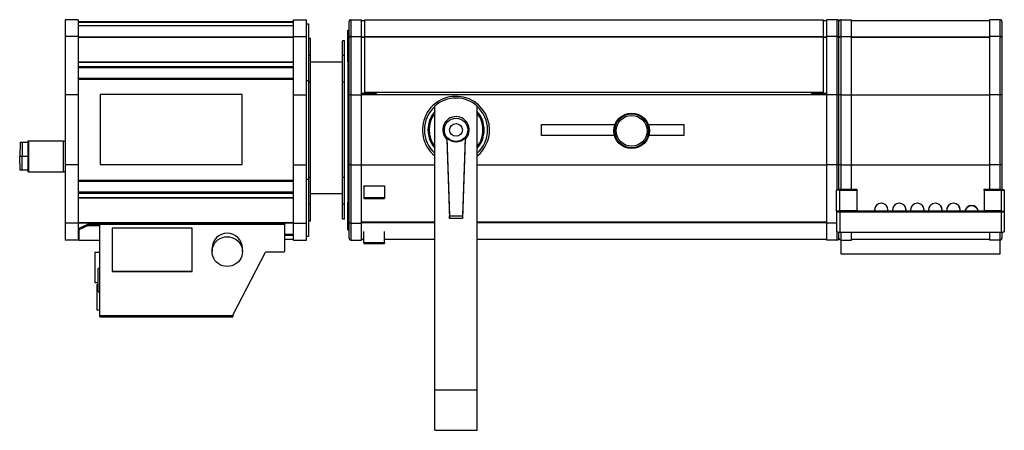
# Model space of a CAD drawing. Header units: millimetres. Extents: x 18 to 1509, y -1007 to 400.
# Tile 4 of 4: x 566 to 1494, y 13 to 400. Entities that reach past the tile are written whole.
import ezdxf

# ---------------------------------------------------------------- set-up
doc = ezdxf.new("R2010")
doc.units = ezdxf.units.MM

msp = doc.modelspace()

# ---------------------------------------------------------------- linework, layer by layer
at = {"color": 7, "linetype": 'Continuous', "lineweight": 25}
for p, q in [((621.15, 399.74), (609.15, 399.74)), ((609.15, 399.74), (609.15, 383.96)), ((621.15, 399.74), (621.15, 383.96)), ((824.25, 399.74), (836.25, 399.74)), ((824.25, 383.96), (824.25, 399.74)), ((836.25, 383.96), (836.25, 399.74)), ((878.25, 399.74), (878.25, 383.96)), ((878.25, 399.74), (888.25, 399.74)), ((888.25, 383.96), (888.25, 399.74)), ((888.25, 398.94), (891.25, 398.94)), ((891.25, 383.95), (891.25, 399.58)), ((891.25, 399.58), (1323.25, 399.58)), ((1323.25, 399.58), (1323.25, 383.95)), ((1323.25, 398.94), (1326.25, 398.94)), ((1336.25, 399.74), (1326.25, 399.74)), ((1326.25, 399.74), (1326.25, 383.96)), ((1336.25, 383.96), (1336.25, 399.74)), ((1339.85, 399.74), (1339.85, 383.96)), ((1339.85, 399.74), (1349.85, 399.74)), ((1349.85, 383.96), (1349.85, 399.74)), ((1349.85, 398.94), (1479.85, 398.94)), ((1489.85, 399.74), (1479.85, 399.74)), ((1479.85, 399.74), (1479.85, 383.96)), ((1489.85, 383.96), (1489.85, 399.74)), ((621.15, 397.94), (824.25, 397.94)), ((824.25, 397.02), (621.15, 397.02)), ((621.15, 394.15), (824.25, 394.15)), ((836.25, 395.94), (838.25, 395.94)), ((838.25, 395.94), (838.25, 342.44)), ((875.25, 359.94), (875.25, 389.94)), ((875.25, 389.94), (876.45, 389.94)), ((876.45, 382.66), (876.45, 397.94)), ((1338.05, 382.66), (1338.05, 397.94)), ((1491.65, 397.94), (1491.65, 382.66)), ((621.15, 383.96), (609.15, 383.96)), ((609.15, 383.96), (609.15, 328.94)), ((621.15, 383.96), (621.15, 328.94)), ((621.15, 383.51), (824.25, 383.51)), ((621.15, 383.18), (824.25, 383.18)), ((824.25, 328.94), (824.25, 383.96)), ((824.25, 383.96), (836.25, 383.96)), ((836.25, 328.94), (836.25, 383.96)), ((840.25, 381.94), (838.25, 381.94)), ((840.25, 365.94), (840.25, 381.94)), ((876.45, 328.94), (876.45, 382.66)), ((878.25, 383.96), (878.25, 328.94)), ((878.25, 383.96), (888.25, 383.96)), ((888.25, 328.94), (888.25, 383.96)), ((888.25, 383.51), (891.25, 383.51)), ((888.25, 383.18), (891.25, 383.18)), ((891.25, 383.95), (1323.25, 383.95)), ((891.25, 383.56), (891.25, 383.95)), ((891.25, 331.25), (891.25, 383.56)), ((891.25, 383.56), (1323.25, 383.56)), ((1323.25, 383.95), (1323.25, 383.56)), ((1323.25, 383.56), (1323.25, 331.25)), ((1323.25, 383.51), (1326.25, 383.51)), ((1323.25, 383.18), (1326.25, 383.18)), ((1326.25, 383.96), (1326.25, 328.94)), ((1336.25, 383.96), (1326.25, 383.96)), ((1336.25, 328.94), (1336.25, 383.96)), ((1338.05, 328.94), (1338.05, 382.66)), ((1339.85, 383.96), (1339.85, 328.94)), ((1339.85, 383.96), (1349.85, 383.96)), ((1349.85, 328.94), (1349.85, 383.96)), ((1349.85, 383.53), (1479.85, 383.53)), ((1349.85, 383.14), (1479.85, 383.14)), ((1479.85, 383.96), (1479.85, 328.94)), ((1489.85, 383.96), (1479.85, 383.96)), ((1489.85, 328.94), (1489.85, 383.96)), ((1491.65, 382.66), (1491.65, 328.94)), ((872.25, 379.94), (870.25, 379.94)), ((870.25, 365.94), (870.25, 379.94)), ((872.25, 365.94), (872.25, 379.94)), ((840.25, 365.94), (838.25, 365.94)), ((840.25, 340.94), (840.25, 365.94)), ((872.25, 365.94), (870.25, 365.94)), ((870.25, 340.94), (870.25, 365.94)), ((872.25, 340.94), (872.25, 365.94)), ((621.15, 359.98), (824.25, 359.98)), ((621.15, 359.74), (824.25, 359.74)), ((621.15, 355.76), (824.25, 355.76)), ((824.25, 354.4), (621.15, 354.4)), ((840.25, 359.94), (870.25, 359.94)), ((840.25, 235.94), (840.25, 359.94)), ((870.25, 235.94), (870.25, 359.94)), ((876.45, 359.94), (875.25, 359.94)), ((875.25, 359.94), (875.25, 227.94)), ((621.15, 344.71), (824.25, 344.71)), ((824.25, 343.26), (621.15, 343.26)), ((836.25, 342.44), (838.25, 342.44)), ((838.25, 342.44), (838.25, 249.44)), ((840.25, 340.94), (838.25, 340.94)), ((872.25, 340.94), (870.25, 340.94)), ((872.25, 250.94), (872.25, 340.94)), ((621.15, 328.94), (609.15, 328.94)), ((609.15, 328.94), (609.15, 262.94)), ((621.15, 328.94), (621.15, 262.94)), ((775.83, 329.25), (642.03, 329.25)), ((642.03, 329.25), (642.03, 263.22)), ((775.83, 263.22), (775.83, 329.25)), ((824.25, 328.94), (836.25, 328.94)), ((824.25, 262.94), (824.25, 328.94)), ((836.25, 262.94), (836.25, 328.94)), ((878.25, 328.94), (876.45, 328.94)), ((876.45, 262.94), (876.45, 328.94)), ((878.25, 328.94), (888.25, 328.94)), ((878.25, 328.94), (878.25, 262.94)), ((888.25, 330.45), (902.25, 330.45)), ((888.25, 330.44), (902.25, 330.44)), ((888.25, 329.29), (1326.25, 329.29)), ((888.25, 262.94), (888.25, 328.94)), ((1323.25, 331.25), (891.25, 331.25)), ((891.25, 331.25), (891.25, 331.23)), ((1312.25, 331.23), (902.25, 331.23)), ((902.25, 330.45), (902.25, 331.23)), ((902.25, 330.45), (902.25, 330.44)), ((1312.25, 330.45), (1312.25, 331.23)), ((1312.25, 330.45), (1312.25, 330.44)), ((1312.25, 330.45), (1326.25, 330.45)), ((1312.25, 330.44), (1326.25, 330.44)), ((1323.25, 331.25), (1323.25, 331.23)), ((1336.25, 328.94), (1326.25, 328.94)), ((1326.25, 328.94), (1326.25, 262.94)), ((1338.05, 328.94), (1336.25, 328.94)), ((1336.25, 262.94), (1336.25, 328.94)), ((1339.85, 328.94), (1338.05, 328.94)), ((1338.05, 262.94), (1338.05, 328.94)), ((1339.85, 328.94), (1349.85, 328.94)), ((1339.85, 328.94), (1339.85, 262.94)), ((1349.85, 262.94), (1349.85, 328.94)), ((1349.85, 328.94), (1479.85, 328.94)), ((1489.85, 328.94), (1479.85, 328.94)), ((1479.85, 328.94), (1479.85, 262.94)), ((1491.65, 328.94), (1489.85, 328.94)), ((1489.85, 262.94), (1489.85, 328.94)), ((1491.65, 328.94), (1491.65, 262.94)), ((957.25, 50.94), (957.25, 318.3)), ((997.25, 50.94), (997.25, 318.3)), ((1057.75, 290.79), (1057.75, 301.09)), ((1057.75, 301.09), (1127.17, 301.09)), ((1158.31, 301.09), (1191.75, 301.09)), ((1191.75, 301.09), (1191.75, 290.79)), ((968.63, 288.43), (968.59, 286.93)), ((968.63, 288.43), (971.25, 215.13)), ((985.88, 288.43), (983.25, 215.13)), ((985.92, 286.93), (985.88, 288.43)), ((1126.58, 290.79), (1057.75, 290.79)), ((1191.75, 290.79), (1158.9, 290.79)), ((566.6, 283.94), (566.15, 270.94)), ((568.63, 283.94), (566.6, 283.94)), ((568.63, 283.94), (568.38, 270.94)), ((573.83, 283.94), (568.63, 283.94)), ((574.34, 285.44), (573.83, 285.44)), ((573.83, 285.44), (573.83, 256.44)), ((574.34, 285.44), (574.34, 256.44)), ((607.37, 285.44), (574.34, 285.44)), ((607.37, 256.44), (607.37, 285.44)), ((607.37, 285.44), (609.15, 285.44)), ((968.53, 286.98), (971.25, 212.55)), ((985.97, 286.98), (983.25, 212.55)), ((568.38, 270.94), (566.15, 270.94)), ((566.6, 257.94), (566.15, 270.94)), ((568.63, 257.94), (568.38, 270.94)), ((573.83, 270.94), (568.38, 270.94)), ((621.15, 262.94), (609.15, 262.94)), ((609.15, 262.94), (609.15, 207.92)), ((621.15, 262.94), (621.15, 207.92)), ((642.03, 263.22), (775.83, 263.22)), ((824.25, 207.92), (824.25, 262.94)), ((824.25, 262.94), (836.25, 262.94)), ((836.25, 207.92), (836.25, 262.94)), ((876.45, 212.02), (876.45, 262.94)), ((878.25, 262.94), (876.45, 262.94)), ((878.25, 262.94), (878.25, 207.92)), ((878.25, 262.94), (888.25, 262.94)), ((888.25, 207.92), (888.25, 262.94)), ((888.25, 262.94), (957.25, 262.94)), ((997.25, 262.94), (1326.25, 262.94)), ((1326.25, 262.94), (1326.25, 207.92)), ((1336.25, 262.94), (1326.25, 262.94)), ((1338.05, 262.94), (1336.25, 262.94)), ((1336.25, 239.49), (1336.25, 262.94)), ((1338.05, 239.92), (1338.05, 262.94)), ((1339.85, 262.94), (1338.05, 262.94)), ((1339.85, 262.94), (1349.85, 262.94)), ((1339.85, 262.94), (1339.85, 239.95)), ((1349.85, 239.95), (1349.85, 262.94)), ((1349.85, 262.94), (1479.85, 262.94)), ((1479.85, 262.94), (1479.85, 239.95)), ((1489.85, 262.94), (1479.85, 262.94)), ((1491.65, 262.94), (1489.85, 262.94)), ((1489.85, 239.95), (1489.85, 262.94)), ((1491.65, 262.94), (1491.65, 239.92)), ((568.63, 257.94), (566.6, 257.94)), ((573.83, 257.94), (568.63, 257.94)), ((574.34, 256.44), (573.83, 256.44)), ((574.34, 256.44), (607.37, 256.44)), ((609.15, 256.44), (607.37, 256.44)), ((840.25, 250.94), (838.25, 250.94)), ((840.25, 225.94), (840.25, 250.94)), ((872.25, 250.94), (870.25, 250.94)), ((870.25, 225.94), (870.25, 250.94)), ((872.25, 225.94), (872.25, 250.94)), ((621.15, 248.63), (824.25, 248.63)), ((824.25, 247.18), (621.15, 247.18)), ((836.25, 249.44), (838.25, 249.44)), ((838.25, 249.44), (838.25, 195.94)), ((890.25, 242.84), (890.25, 243.12)), ((890.25, 242.84), (890.25, 232.4)), ((909.75, 242.84), (890.25, 242.84)), ((909.75, 243.12), (909.75, 242.84)), ((909.75, 242.84), (909.75, 232.4)), ((621.15, 237.48), (824.25, 237.48)), ((824.25, 236.13), (621.15, 236.13)), ((621.15, 232.14), (824.25, 232.14)), ((840.25, 235.94), (870.25, 235.94)), ((890.25, 232.4), (909.75, 232.4)), ((890.25, 232.4), (890.25, 231.32)), ((909.75, 232.4), (909.75, 231.32)), ((1338.85, 239.02), (1335.85, 239.02)), ((1335.85, 219.25), (1335.85, 239.02)), ((1338.85, 239.95), (1354.85, 239.95)), ((1338.85, 239.02), (1338.85, 239.95)), ((1338.85, 219.25), (1338.85, 239.02)), ((1338.85, 239.02), (1354.85, 239.02)), ((1354.85, 239.95), (1354.85, 239.02)), ((1354.85, 239.02), (1354.85, 220)), ((1474.85, 239.95), (1490.85, 239.95)), ((1474.85, 239.02), (1474.85, 239.95)), ((1474.85, 239.02), (1474.85, 220)), ((1474.85, 239.02), (1490.85, 239.02)), ((1490.85, 239.02), (1490.85, 239.95)), ((1490.85, 239.02), (1493.85, 239.02)), ((1490.85, 239.02), (1490.85, 219.25)), ((1493.85, 239.02), (1493.85, 219.25)), ((621.15, 231.9), (824.25, 231.9)), ((840.25, 225.94), (838.25, 225.94)), ((840.25, 209.94), (840.25, 225.94)), ((872.25, 225.94), (870.25, 225.94)), ((870.25, 211.94), (870.25, 225.94)), ((872.25, 211.94), (872.25, 225.94)), ((875.25, 227.94), (876.45, 227.94)), ((875.25, 207.56), (875.25, 227.94)), ((890.25, 231.32), (909.75, 231.32)), ((971.25, 212.55), (971.25, 215.13)), ((971.25, 215.13), (983.25, 215.13)), ((983.25, 215.13), (983.25, 212.55)), ((1338.85, 219.25), (1335.85, 219.25)), ((1335.85, 219.25), (1335.85, 200.23)), ((1338.85, 220), (1354.85, 220)), ((1338.85, 219.25), (1338.85, 218.32)), ((1490.85, 219.25), (1338.85, 219.25)), ((1338.85, 218.32), (1338.85, 199.3)), ((1490.85, 218.32), (1338.85, 218.32)), ((1339.85, 220), (1339.85, 219.25)), ((1349.85, 219.25), (1349.85, 220)), ((1371.55, 220.51), (1371.55, 220.46)), ((1371.55, 220.46), (1371.67, 219.25)), ((1384.25, 220.46), (1384.25, 220.51)), ((1388.55, 220.51), (1388.55, 220.46)), ((1388.55, 220.46), (1388.67, 219.25)), ((1401.25, 220.46), (1401.25, 220.51)), ((1405.55, 220.51), (1405.55, 220.46)), ((1405.55, 220.46), (1405.67, 219.25)), ((1418.25, 220.46), (1418.25, 220.51)), ((1422.55, 220.51), (1422.55, 220.46)), ((1422.55, 220.46), (1422.67, 219.25)), ((1435.25, 220.46), (1435.25, 220.51)), ((1439.55, 220.51), (1439.55, 220.46)), ((1439.55, 220.46), (1439.67, 219.25)), ((1452.25, 220.46), (1452.25, 220.51)), ((1474.85, 220), (1490.85, 220)), ((1479.85, 220), (1479.85, 219.25)), ((1489.85, 219.25), (1489.85, 220)), ((1490.85, 219.25), (1490.85, 218.32)), ((1490.85, 219.25), (1493.85, 219.25)), ((1490.85, 218.32), (1490.85, 199.3)), ((1493.85, 219.25), (1493.85, 200.23)), ((621.15, 207.92), (609.15, 207.92)), ((609.15, 207.92), (609.15, 192.14)), ((621.15, 208.7), (824.25, 208.7)), ((621.15, 208.38), (824.25, 208.38)), ((621.15, 207.92), (621.15, 192.14)), ((622.3, 203.28), (630.3, 207.03)), ((622.3, 202.16), (630.3, 205.95)), ((630.3, 205.95), (630.3, 207.03)), ((630.3, 207.03), (641.7, 207.03)), ((630.3, 205.95), (641.7, 205.95)), ((641.7, 207.39), (641.7, 207.18)), ((641.7, 207.39), (815.9, 207.39)), ((641.7, 207.18), (815.9, 207.18)), ((641.7, 120.99), (641.7, 207.18)), ((815.9, 207.39), (815.9, 207.18)), ((815.9, 181.64), (815.9, 207.18)), ((824.25, 207.92), (836.25, 207.92)), ((824.25, 192.14), (824.25, 207.92)), ((836.25, 192.14), (836.25, 207.92)), ((840.25, 209.94), (838.25, 209.94)), ((872.25, 211.94), (870.25, 211.94)), ((875.25, 207.56), (876.45, 207.56)), ((875.25, 201.94), (875.25, 207.56)), ((876.45, 207.56), (876.45, 212.02)), ((876.45, 193.94), (876.45, 207.56)), ((878.25, 207.92), (888.25, 207.92)), ((878.25, 207.92), (878.25, 192.14)), ((957.25, 208.91), (888.25, 208.91)), ((957.25, 208.25), (888.25, 208.25)), ((888.25, 192.14), (888.25, 207.92)), ((983.25, 212.55), (971.25, 212.55)), ((1326.25, 208.91), (997.25, 208.91)), ((1326.25, 208.25), (997.25, 208.25)), ((1335.85, 207.92), (1326.25, 207.92)), ((1326.25, 207.92), (1326.25, 192.14)), ((621.15, 197.73), (622.3, 197.73)), ((622.3, 202.16), (622.3, 203.28)), ((622.3, 191.69), (622.3, 202.16)), ((728.8, 203.48), (653.21, 203.48)), ((653.21, 203.48), (653.21, 162.56)), ((728.8, 162.56), (728.8, 203.48)), ((815.9, 197.73), (824.25, 197.73)), ((815.9, 197.72), (824.25, 197.72)), ((815.9, 196.76), (824.25, 196.76)), ((836.25, 195.94), (838.25, 195.94)), ((875.25, 201.94), (876.45, 201.94)), ((890.25, 189.87), (890.25, 200.34)), ((909.75, 189.87), (909.75, 200.34)), ((1336.25, 192.14), (1336.25, 199.76)), ((1338.05, 193.94), (1338.05, 199.33)), ((1490.85, 199.3), (1338.85, 199.3)), ((1339.85, 199.3), (1339.85, 192.14)), ((1349.85, 192.14), (1349.85, 199.3)), ((1479.85, 199.3), (1479.85, 192.14)), ((1489.85, 192.14), (1489.85, 199.3)), ((1491.65, 199.33), (1491.65, 193.94)), ((621.15, 192.14), (609.15, 192.14)), ((641.7, 191.69), (622.3, 191.69)), ((815.9, 192.94), (824.25, 192.94)), ((824.25, 192.14), (836.25, 192.14)), ((878.25, 192.14), (888.25, 192.14)), ((888.25, 192.94), (890.25, 192.94)), ((890.25, 189.87), (909.75, 189.87)), ((890.25, 189.87), (890.25, 188.8)), ((890.25, 188.8), (909.75, 188.8)), ((909.75, 192.94), (957.25, 192.94)), ((909.75, 189.87), (909.75, 188.8)), ((997.25, 192.94), (1326.25, 192.94)), ((1336.25, 192.14), (1326.25, 192.14)), ((1339.85, 192.14), (1339.85, 179.18)), ((1339.85, 192.14), (1349.85, 192.14)), ((1349.85, 192.94), (1479.85, 192.94)), ((1489.85, 192.14), (1479.85, 192.14)), ((1489.85, 179.18), (1489.85, 192.14)), ((641.7, 180.47), (637, 180.47)), ((637, 180.47), (637, 152.07)), ((747.35, 184.51), (747.35, 181.26)), ((766.9, 121.26), (797.9, 180.66)), ((776.05, 181.26), (776.05, 184.51)), ((814.9, 180.66), (797.9, 180.66)), ((814.9, 180.66), (815.9, 181.64)), ((1339.85, 179.18), (1489.85, 179.18)), ((641.7, 165.39), (640, 165.39)), ((640, 143.39), (640, 165.39)), ((653.21, 162.77), (728.8, 162.77)), ((653.21, 162.56), (728.8, 162.56)), ((637, 152.07), (640, 152.07)), ((640, 150.07), (638.7, 150.07)), ((638.7, 150.07), (638.7, 126.47)), ((640, 143.39), (641.7, 143.39)), ((638.7, 126.47), (641.7, 126.47)), ((641.7, 120.99), (766.9, 120.99)), ((641.7, 119.89), (641.7, 120.99)), ((766.9, 120.99), (766.9, 121.26)), ((766.9, 120.99), (766.9, 119.89)), ((641.7, 119.89), (766.9, 119.89)), ((957.25, 50.94), (997.25, 50.94)), ((957.25, 12.94), (957.25, 50.94)), ((997.25, 12.94), (997.25, 50.94)), ((957.25, 12.94), (997.25, 12.94))]:
    msp.add_line(p, q, dxfattribs=at)
at = {"color": 7, "linetype": 'Continuous', "lineweight": 25, "flags": 128}
for points in [[(1335.85, 239.02), (1335.91, 239.21), (1336.08, 239.38), (1336.36, 239.54), (1336.73, 239.68), (1337.18, 239.8), (1337.7, 239.88), (1338.27, 239.93), (1338.85, 239.95)], [(1490.85, 239.95), (1491.44, 239.93), (1492, 239.88), (1492.52, 239.8), (1492.97, 239.68), (1493.35, 239.54), (1493.62, 239.38), (1493.79, 239.21), (1493.85, 239.02)], [(1338.85, 218.32), (1338.27, 218.34), (1337.7, 218.39), (1337.18, 218.48), (1336.73, 218.59), (1336.36, 218.73), (1336.08, 218.89), (1335.91, 219.07), (1335.85, 219.25)], [(1493.85, 219.25), (1493.79, 219.07), (1493.62, 218.89), (1493.35, 218.73), (1492.97, 218.59), (1492.52, 218.48), (1492, 218.39), (1491.44, 218.34), (1490.85, 218.32)], [(776.05, 181.26), (775.87, 179.07), (775.35, 176.93), (774.49, 174.9), (773.31, 173.02), (771.85, 171.35), (770.14, 169.92), (768.22, 168.78), (766.14, 167.93), (763.95, 167.42), (761.7, 167.25), (759.46, 167.42), (757.27, 167.93), (755.19, 168.78), (753.27, 169.92), (751.55, 171.35), (750.09, 173.02), (748.92, 174.9), (748.05, 176.93), (747.53, 179.07), (747.35, 181.26), (747.53, 183.45), (748.05, 185.59), (748.92, 187.62), (750.09, 189.49), (751.55, 191.17), (753.27, 192.59), (755.19, 193.74), (757.27, 194.58), (759.46, 195.1), (761.7, 195.27), (763.95, 195.1), (766.14, 194.58), (768.22, 193.74), (770.14, 192.59), (771.85, 191.17), (773.31, 189.49), (774.49, 187.62), (775.35, 185.59), (775.87, 183.45), (776.05, 181.26)], [(1338.85, 199.3), (1338.27, 199.32), (1337.7, 199.37), (1337.18, 199.46), (1336.73, 199.57), (1336.36, 199.71), (1336.08, 199.87), (1335.91, 200.05), (1335.85, 200.23)], [(1493.85, 200.23), (1493.79, 200.05), (1493.62, 199.87), (1493.35, 199.71), (1492.97, 199.57), (1492.52, 199.46), (1492, 199.37), (1491.44, 199.32), (1490.85, 199.3)]]:
    msp.add_lwpolyline(points, dxfattribs=at)
at = {"color": 7, "linetype": 'Continuous', "lineweight": 25}
for centre, radius in [((977.25, 295.94), 11), ((1142.74, 295.04), 16.71), ((1142.74, 295.04), 16), ((1142.74, 295.04), 14.5), ((977.25, 295.94), 6)]:
    msp.add_circle(centre, radius, dxfattribs=at)
for centre, radius, start, end in [((878.25, 397.94), 1.8, 90, 180), ((1336.25, 397.94), 1.8, 0, 90), ((1339.85, 397.94), 1.8, 90, 180), ((1489.85, 397.94), 1.8, 0, 90), ((977.25, 295.94), 31.61, 360, 230.74462), ((977.25, 295.94), 30, 48.18969, 131.81031), ((977.25, 295.94), 29.79, 132.16555, 227.83445), ((977.25, 295.94), 29.79, 360, 47.83445), ((977.25, 295.94), 26.48, 139.04125, 220.95875), ((977.25, 295.94), 26.39, 139.27615, 220.72385), ((977.25, 295.94), 25.39, 141.97218, 218.02782), ((977.25, 295.94), 12.5, 313.87983, 226.12017), ((977.25, 295.94), 26.48, 360, 40.95875), ((977.25, 295.94), 26.39, 360, 40.72385), ((977.25, 295.94), 25.39, 360, 38.02782), ((977.25, 295.94), 29.79, 312.16555, 360), ((977.25, 295.94), 31.61, 309.25538, 360), ((977.25, 295.94), 26.39, 319.27615, 360), ((977.25, 295.94), 26.48, 319.04125, 360), ((977.25, 295.94), 25.39, 321.97218, 360), ((1377.9, 220.51), 6.35, 0.00177, 179.99823), ((1377.9, 220.46), 6.35, 349.0356, 179.99855), ((1394.9, 220.51), 6.35, 0.00197, 179.99803), ((1394.9, 220.46), 6.35, 349.03543, 179.99867), ((1411.9, 220.51), 6.35, 0.00142, 179.99858), ((1411.9, 220.46), 6.35, 349.03543, 179.99867), ((1428.9, 220.51), 6.35, 0.00177, 179.99823), ((1428.9, 220.46), 6.35, 349.0356, 179.99855), ((1445.9, 220.51), 6.35, 0.00197, 179.99803), ((1445.9, 220.46), 6.35, 349.03543, 179.99867), ((1463.1, 218.37), 6.35, 7.93542, 172.06458), ((1463.1, 218.08), 6.35, 10.62475, 169.37525), ((761.7, 184.23), 14.35, 1.10607, 178.89393), ((878.25, 193.94), 1.8, 180, 270), ((1336.25, 193.94), 1.8, 270, 0), ((1339.85, 193.94), 1.8, 180, 270), ((1489.85, 193.94), 1.8, 270, 0)]:
    msp.add_arc(centre, radius, start, end, dxfattribs=at)
msp.add_ellipse((977.25, 296.23), major_axis=(0, 11.63), ratio=0.999694, start_param=2.305876, end_param=3.977309, dxfattribs=at)
for points, knots in [([(878.25, 383.96), (878.13, 383.96), (877.9, 383.95), (877.44, 383.84), (876.95, 383.6), (876.53, 383.17), (876.48, 382.83), (876.45, 382.66)], [0, 0, 0, 0, 0.1238121, 0.2478817, 0.496277, 0.7472183, 1, 1, 1, 1]), ([(1338.05, 382.66), (1338.02, 382.83), (1337.97, 383.17), (1337.56, 383.6), (1337.06, 383.84), (1336.6, 383.95), (1336.37, 383.96), (1336.25, 383.96)], [0, 0, 0, 0, 0.252786, 0.503723, 0.752139, 0.876197, 1, 1, 1, 1]), ([(1339.85, 383.96), (1339.73, 383.96), (1339.5, 383.95), (1339.04, 383.84), (1338.55, 383.6), (1338.13, 383.17), (1338.08, 382.83), (1338.05, 382.66)], [0, 0, 0, 0, 0.123822, 0.247881, 0.496275, 0.747221, 1, 1, 1, 1]), ([(1491.65, 382.66), (1491.62, 382.83), (1491.57, 383.17), (1491.16, 383.6), (1490.66, 383.84), (1490.2, 383.95), (1489.97, 383.96), (1489.85, 383.96)], [0, 0, 0, 0, 0.2527848, 0.5037214, 0.7521188, 0.8761763, 1, 1, 1, 1]), ([(878.25, 207.92), (878.13, 207.93), (877.9, 207.94), (877.44, 208.04), (876.95, 208.28), (876.53, 208.72), (876.48, 209.06), (876.45, 209.23)], [0, 0, 0, 0, 0.1238121, 0.2478817, 0.496277, 0.7472183, 1, 1, 1, 1])]:
    msp.add_open_spline(points, degree=3, knots=knots, dxfattribs=at)

doc.saveas('drawing.dxf')
